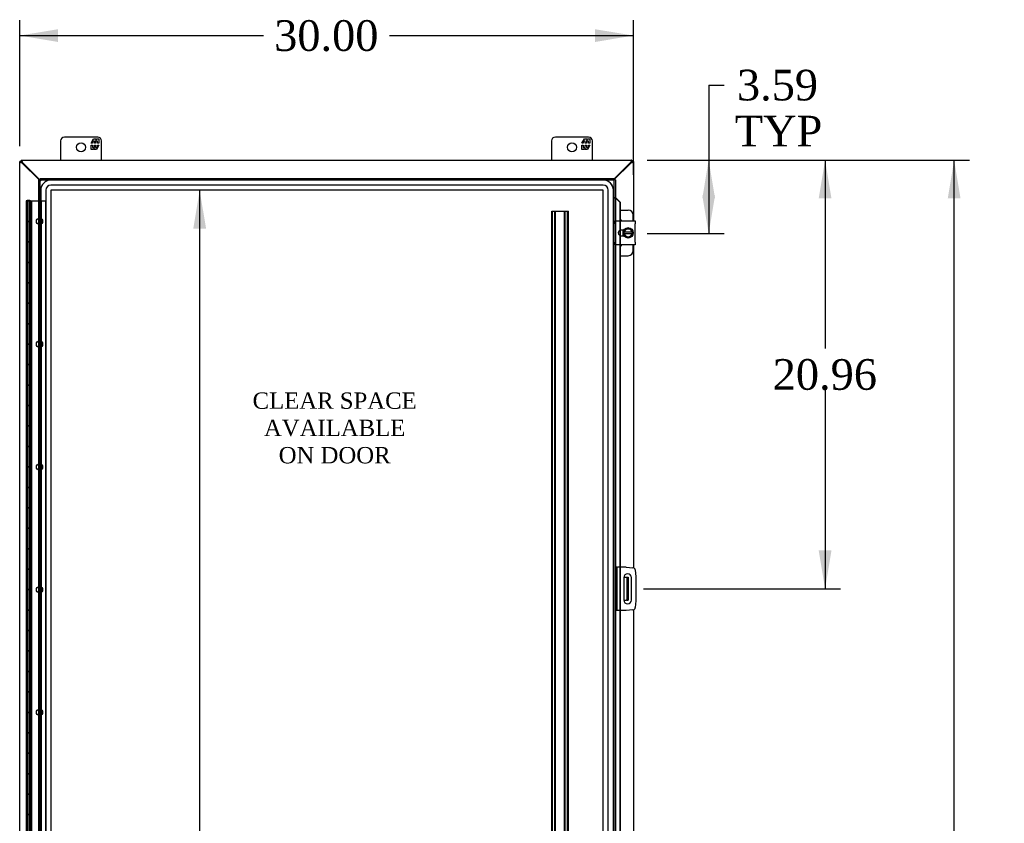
# Model space of a CAD drawing. Header units: inches. Extents: x 6 to 298, y 0 to 198.
# Tile 4 of 10: x 103 to 151, y 99 to 139. Entities that reach past the tile are written whole.
import ezdxf
from ezdxf.enums import TextEntityAlignment as Align

# ---------------------------------------------------------------- set-up
doc = ezdxf.new("R2010")
doc.units = ezdxf.units.IN
doc.header["$MEASUREMENT"] = 0
for name, color, linetype in [('COM40153-1', 7, 'CONTINUOUS'), ('COM40153-2', 7, 'CONTINUOUS'), ('COM42667', 7, 'CONTINUOUS'), ('COM42780', 7, 'CONTINUOUS'), ('COM48503', 7, 'CONTINUOUS'), ('COM48529', 7, 'CONTINUOUS'), ('COM53845-5', 7, 'CONTINUOUS'), ('COM54746-68', 7, 'CONTINUOUS'), ('COM70219', 7, 'CONTINUOUS'), ('COM71680-2', 7, 'CONTINUOUS'), ('COM71781-1', 7, 'CONTINUOUS'), ('DEFAULT', 7, 'CONTINUOUS'), ('FET07710', 7, 'CONTINUOUS'), ('SCC19011', 7, 'CONTINUOUS'), ('SPR20265', 7, 'CONTINUOUS'), ('WAF25035', 7, 'CONTINUOUS')]:
    doc.layers.add(name, color=color, linetype=linetype)
doc.styles.add('SEACAD_TIMES_NEW_ROMAN', font='times.ttf')

# ---------------------------------------------------------------- blocks, each defined once
blk = doc.blocks.new('GDIMGGROUP')
at = {"layer": 'DEFAULT', "linetype": 'Continuous'}
for points in [[(148.851, 129.878), (148.538, 131.753), (148.226, 129.878)], [(148.851, 61.628), (148.226, 61.628), (148.538, 59.753)]]:
    blk.add_hatch(color=136, dxfattribs=at).paths.add_polyline_path(points)
at = {"layer": 'DEFAULT', "color": 136, "linetype": 'Continuous'}
for p, q in [((133.533, 131.753), (149.288, 131.753)), ((148.538, 97.028), (148.538, 131.753)), ((148.538, 59.753), (148.538, 95.003)), ((133.533, 59.753), (149.288, 59.753))]:
    blk.add_line(p, q, dxfattribs=at)
at = {"layer": 'DEFAULT', "color": 136, "linetype": 'Continuous', "style": 'SEACAD_TIMES_NEW_ROMAN'}
blk.add_text('72.00', height=1.5, dxfattribs=at).set_placement((145.979, 96.503), align=Align.TOP_LEFT)
blk = doc.blocks.new('GDIMGGROUP9')
at = {"layer": 'DEFAULT', "linetype": 'Continuous'}
for points in [[(136.851, 129.878), (136.538, 131.753), (136.226, 129.878)], [(136.851, 130.034), (136.226, 130.034), (136.538, 128.159)]]:
    blk.add_hatch(color=136, dxfattribs=at).paths.add_polyline_path(points)
at = {"layer": 'DEFAULT', "color": 136, "linetype": 'Continuous'}
for p, q in [((136.538, 135.421), (137.288, 135.421)), ((136.538, 135.421), (136.538, 128.159)), ((133.533, 131.753), (137.288, 131.753)), ((133.537, 128.159), (137.288, 128.159))]:
    blk.add_line(p, q, dxfattribs=at)
at = {"layer": 'DEFAULT', "color": 136, "linetype": 'Continuous', "style": 'SEACAD_TIMES_NEW_ROMAN'}
for s, p in [('3.59', (137.92, 136.171)), ('TYP', (137.813, 133.921))]:
    blk.add_text(s, height=1.5, dxfattribs=at).set_placement(p, align=Align.TOP_LEFT)
blk = doc.blocks.new('GDIMGGROUP10')
at = {"layer": 'DEFAULT', "linetype": 'Continuous'}
for points in [[(142.541, 129.878), (142.229, 131.753), (141.916, 129.878)], [(142.541, 112.668), (141.916, 112.668), (142.229, 110.793)]]:
    blk.add_hatch(color=136, dxfattribs=at).paths.add_polyline_path(points)
at = {"layer": 'DEFAULT', "color": 136, "linetype": 'Continuous'}
for p, q in [((133.533, 131.753), (142.979, 131.753)), ((142.229, 131.753), (142.229, 122.548)), ((142.229, 120.523), (142.229, 110.793)), ((133.355, 110.793), (142.979, 110.793))]:
    blk.add_line(p, q, dxfattribs=at)
at = {"layer": 'DEFAULT', "color": 136, "linetype": 'Continuous', "style": 'SEACAD_TIMES_NEW_ROMAN'}
blk.add_text('20.96', height=1.5, dxfattribs=at).set_placement((139.669, 122.023), align=Align.TOP_LEFT)
blk = doc.blocks.new('GDIMGGROUP21')
at = {"layer": 'DEFAULT', "linetype": 'Continuous'}
for points in [[(104.73, 138.152), (102.855, 137.84), (104.73, 137.527)], [(130.98, 138.152), (130.98, 137.527), (132.855, 137.84)]]:
    blk.add_hatch(color=136, dxfattribs=at).paths.add_polyline_path(points)
at = {"layer": 'DEFAULT', "color": 136, "linetype": 'Continuous'}
for p, q in [((102.855, 132.431), (102.855, 138.59)), ((132.855, 131.03), (132.855, 138.59)), ((102.855, 137.84), (114.771, 137.84)), ((120.94, 137.84), (132.855, 137.84))]:
    blk.add_line(p, q, dxfattribs=at)
at = {"layer": 'DEFAULT', "color": 136, "linetype": 'Continuous', "style": 'SEACAD_TIMES_NEW_ROMAN'}
blk.add_text('30.00', height=1.5, dxfattribs=at).set_placement((115.296, 138.59), align=Align.TOP_LEFT)
blk = doc.blocks.new('GDIMGGROUP24')
at = {"layer": 'DEFAULT', "linetype": 'Continuous'}
for points in [[(111.967, 128.405), (111.654, 130.28), (111.342, 128.405)], [(111.967, 63.101), (111.342, 63.101), (111.654, 61.226)]]:
    blk.add_hatch(color=136, dxfattribs=at).paths.add_polyline_path(points)
at = {"layer": 'DEFAULT', "color": 136, "linetype": 'Continuous'}
for p, q in [((111.654, 97.028), (111.654, 130.28)), ((111.654, 61.226), (111.654, 95.003))]:
    blk.add_line(p, q, dxfattribs=at)
at = {"layer": 'DEFAULT', "color": 136, "linetype": 'Continuous', "style": 'SEACAD_TIMES_NEW_ROMAN'}
blk.add_text('69.05', height=1.5, dxfattribs=at).set_placement((109.095, 96.503), align=Align.TOP_LEFT)

msp = doc.modelspace()

# ---------------------------------------------------------------- linework, layer by layer
at = {"layer": 'COM40153-1', "color": 7}
for p, q in [((132.387, 111.355), (132.497, 111.355)), ((132.497, 111.355), (132.533, 111.355)), ((132.533, 111.355), (132.605, 111.355)), ((132.533, 111.355), (132.533, 110.23)), ((132.605, 111.355), (132.605, 110.23)), ((132.387, 110.23), (132.497, 110.23)), ((132.533, 110.23), (132.497, 110.23)), ((132.533, 110.23), (132.605, 110.23))]:
    msp.add_line(p, q, dxfattribs=at)
at = {"layer": 'COM40153-2', "color": 7}
for p, q in [((132.052, 111.855), (131.98, 111.855)), ((132.052, 111.855), (132.052, 109.73)), ((132.052, 111.855), (132.088, 111.855)), ((132.503, 111.855), (132.088, 111.855)), ((132.503, 111.855), (132.838, 111.826)), ((132.951, 111.713), (132.98, 111.378)), ((132.387, 111.343), (132.387, 110.243)), ((132.762, 110.243), (132.762, 111.343)), ((132.98, 111.378), (132.98, 110.207)), ((132.838, 109.76), (132.503, 109.73)), ((132.98, 110.207), (132.951, 109.873)), ((132.052, 109.73), (131.98, 109.73)), ((132.088, 109.73), (132.052, 109.73)), ((132.503, 109.73), (132.088, 109.73))]:
    msp.add_line(p, q, dxfattribs=at)
for centre, radius, start, end in [((132.827, 111.702), 0.125, 5, 85), ((132.574, 111.343), 0.188, 0, 180), ((132.574, 110.243), 0.188, 180, 0), ((132.827, 109.884), 0.125, 275, 355)]:
    msp.add_arc(centre, radius, start, end, dxfattribs=at)
at = {"layer": 'COM42667', "color": 7}
for p, q in [((131.981, 128.639), (131.981, 128.782)), ((131.981, 128.782), (132.951, 128.782)), ((131.981, 128.639), (131.981, 127.747)), ((132.951, 128.782), (132.951, 128.639)), ((132.951, 127.747), (132.951, 128.639)), ((132.395, 128.333), (132.256, 128.333)), ((132.256, 128.052), (132.395, 128.052)), ((131.981, 127.604), (131.981, 127.747)), ((132.951, 127.604), (131.981, 127.604)), ((132.951, 127.747), (132.951, 127.604))]:
    msp.add_line(p, q, dxfattribs=at)
msp.add_arc((132.256, 128.193), 0.14, 90, 270, dxfattribs=at)
at = {"layer": 'COM42780', "color": 7}
for p, q in [((132.205, 129.308), (132.602, 129.308)), ((132.852, 128.782), (132.852, 129.058)), ((132.352, 128.259), (132.352, 128.333)), ((132.352, 128.052), (132.352, 128.124)), ((132.852, 127.328), (132.852, 127.604)), ((132.205, 127.078), (132.602, 127.078))]:
    msp.add_line(p, q, dxfattribs=at)
for centre, start, end in [((132.602, 129.058), 0, 90), ((132.102, 128.621), 39.9324, 65.6695), ((132.102, 127.765), 294.3305, 320.0676), ((132.602, 127.328), 270, 0)]:
    msp.add_arc(centre, 0.25, start, end, dxfattribs=at)
at = {"layer": 'COM48503', "color": 7}
for p, q in [((132.747, 131.626), (131.908, 130.787)), ((132.855, 131.681), (132.783, 131.681)), ((132.855, 131.681), (132.855, 128.782)), ((132.855, 127.604), (132.855, 111.823)), ((132.855, 109.763), (132.855, 96.342))]:
    msp.add_line(p, q, dxfattribs=at)
for points, knots in [([(132.747, 131.626), (132.755, 131.628), (132.762, 131.631), (132.775, 131.635), (132.782, 131.637), (132.795, 131.642), (132.801, 131.644), (132.813, 131.649), (132.819, 131.651), (132.829, 131.656), (132.833, 131.658), (132.841, 131.663), (132.844, 131.665), (132.853, 131.672), (132.855, 131.676), (132.855, 131.681)], [0, 0, 0, 0, 0.125, 0.125, 0.25, 0.25, 0.375, 0.375, 0.5, 0.5, 0.625, 0.625, 0.75, 0.75, 1, 1, 1, 1]), ([(132.747, 131.626), (132.752, 131.631), (132.757, 131.635), (132.765, 131.644), (132.769, 131.649), (132.776, 131.658), (132.779, 131.663), (132.782, 131.672), (132.783, 131.676), (132.783, 131.681)], [0, 0, 0, 0, 0.25, 0.25, 0.5, 0.5, 0.75, 0.75, 1, 1, 1, 1])]:
    msp.add_open_spline(points, degree=3, knots=knots, dxfattribs=at)
at = {"layer": 'COM48529', "color": 7}
for p, q in [((102.927, 131.753), (102.927, 131.681)), ((102.927, 131.753), (132.783, 131.753)), ((102.982, 131.645), (103.844, 130.783)), ((131.908, 130.825), (132.728, 131.645)), ((132.783, 131.753), (132.783, 131.681))]:
    msp.add_line(p, q, dxfattribs=at)
for points, knots in [([(102.927, 131.753), (102.93, 131.753), (102.932, 131.752), (102.937, 131.749), (102.939, 131.747), (102.943, 131.742), (102.946, 131.739), (102.95, 131.731), (102.953, 131.726), (102.957, 131.716), (102.959, 131.711), (102.964, 131.699), (102.966, 131.693), (102.973, 131.673), (102.978, 131.659), (102.982, 131.645)], [0, 0, 0, 0, 0.125, 0.125, 0.25, 0.25, 0.375, 0.375, 0.5, 0.5, 0.625, 0.625, 0.75, 0.75, 1, 1, 1, 1]), ([(102.927, 131.681), (102.932, 131.681), (102.937, 131.68), (102.946, 131.676), (102.95, 131.674), (102.959, 131.667), (102.964, 131.663), (102.973, 131.654), (102.978, 131.65), (102.982, 131.645)], [0, 0, 0, 0, 0.25, 0.25, 0.5, 0.5, 0.75, 0.75, 1, 1, 1, 1]), ([(132.783, 131.753), (132.781, 131.753), (132.779, 131.752), (132.774, 131.749), (132.772, 131.747), (132.767, 131.742), (132.765, 131.739), (132.76, 131.731), (132.758, 131.726), (132.754, 131.716), (132.751, 131.711), (132.747, 131.699), (132.744, 131.693), (132.738, 131.673), (132.733, 131.659), (132.728, 131.645)], [0, 0, 0, 0, 0.125, 0.125, 0.25, 0.25, 0.375, 0.375, 0.5, 0.5, 0.625, 0.625, 0.75, 0.75, 1, 1, 1, 1]), ([(132.783, 131.681), (132.779, 131.681), (132.774, 131.68), (132.765, 131.676), (132.76, 131.674), (132.751, 131.667), (132.747, 131.663), (132.738, 131.654), (132.733, 131.65), (132.728, 131.645)], [0, 0, 0, 0, 0.25, 0.25, 0.5, 0.5, 0.75, 0.75, 1, 1, 1, 1])]:
    msp.add_open_spline(points, degree=3, knots=knots, dxfattribs=at)
at = {"layer": 'COM53845-5', "color": 7}
for p, q in [((128.864, 62.253), (128.864, 129.253)), ((128.864, 129.253), (128.947, 129.253)), ((128.904, 62.253), (128.904, 129.253)), ((128.947, 129.253), (129.598, 129.253)), ((129.016, 62.253), (129.016, 129.253)), ((129.056, 62.253), (129.056, 129.253)), ((129.489, 62.253), (129.489, 129.253)), ((129.529, 62.253), (129.529, 129.253)), ((129.598, 129.253), (129.681, 129.253)), ((129.641, 62.253), (129.641, 129.253)), ((129.681, 62.253), (129.681, 129.253))]:
    msp.add_line(p, q, dxfattribs=at)
at = {"layer": 'COM54746-68', "color": 7}
for p, q in [((103.284, 129.753), (103.167, 129.753)), ((103.167, 129.753), (103.167, 128.753)), ((103.222, 129.762), (103.222, 129.788)), ((103.222, 129.788), (103.272, 129.788)), ((103.272, 129.762), (103.222, 129.762)), ((103.229, 129.753), (103.229, 128.753)), ((103.234, 129.762), (103.234, 129.753)), ((103.234, 129.753), (103.234, 62.753)), ((103.25, 128.753), (103.25, 129.753)), ((103.272, 129.788), (103.297, 129.788)), ((103.272, 129.762), (103.297, 129.762)), ((103.284, 129.753), (103.792, 129.753)), ((103.297, 129.788), (103.347, 129.788)), ((103.347, 129.762), (103.297, 129.762)), ((103.333, 129.753), (103.333, 128.753)), ((103.334, 129.753), (103.334, 129.762)), ((103.334, 62.753), (103.334, 129.753)), ((103.339, 128.753), (103.339, 129.753)), ((103.339, 128.753), (103.339, 129.753)), ((103.347, 129.788), (103.347, 129.762)), ((103.401, 128.753), (103.401, 129.753)), ((103.401, 128.753), (103.401, 129.753)), ((103.417, 61.753), (103.417, 129.753)), ((103.443, 61.753), (103.443, 129.753)), ((103.792, 129.753), (103.864, 129.753)), ((103.864, 129.753), (103.926, 129.753)), ((103.926, 61.753), (103.926, 129.753)), ((103.926, 129.753), (104.136, 129.753)), ((104.136, 61.753), (104.136, 129.753)), ((103.284, 128.753), (103.167, 128.753)), ((103.167, 128.753), (103.284, 128.753)), ((103.167, 128.753), (103.167, 127.753)), ((103.206, 127.753), (103.206, 128.753)), ((103.229, 128.753), (103.229, 127.753)), ((103.248, 127.753), (103.248, 128.753)), ((103.284, 128.753), (103.352, 128.753)), ((103.339, 127.753), (103.339, 128.753)), ((103.352, 128.753), (103.352, 127.754)), ((103.408, 128.753), (103.352, 128.753)), ((103.401, 127.753), (103.401, 128.753)), ((103.408, 127.754), (103.408, 128.753)), ((103.284, 127.754), (103.167, 127.754)), ((103.167, 127.754), (103.167, 126.753)), ((103.167, 127.753), (103.401, 127.753)), ((103.229, 127.754), (103.229, 126.753)), ((103.25, 126.753), (103.25, 127.753)), ((103.284, 127.754), (103.352, 127.754)), ((103.333, 127.753), (103.333, 126.753)), ((103.339, 126.753), (103.339, 127.754)), ((103.339, 126.753), (103.339, 127.754)), ((103.408, 127.754), (103.352, 127.754)), ((103.401, 126.753), (103.401, 127.754)), ((103.401, 126.753), (103.401, 127.754)), ((103.284, 126.753), (103.167, 126.753)), ((103.167, 126.753), (103.284, 126.753)), ((103.167, 126.753), (103.167, 125.753)), ((103.206, 125.753), (103.206, 126.753)), ((103.229, 126.753), (103.229, 125.753)), ((103.248, 125.753), (103.248, 126.753)), ((103.284, 126.753), (103.352, 126.753)), ((103.339, 125.753), (103.339, 126.753)), ((103.408, 126.753), (103.352, 126.753)), ((103.352, 126.753), (103.352, 125.754)), ((103.401, 125.753), (103.401, 126.753)), ((103.408, 125.754), (103.408, 126.753)), ((103.284, 125.754), (103.167, 125.754)), ((103.167, 125.754), (103.167, 124.753)), ((103.167, 125.753), (103.401, 125.753)), ((103.229, 125.754), (103.229, 124.753)), ((103.25, 124.753), (103.25, 125.753)), ((103.284, 125.754), (103.352, 125.754)), ((103.333, 125.753), (103.333, 124.753)), ((103.339, 124.753), (103.339, 125.754)), ((103.339, 124.753), (103.339, 125.754)), ((103.408, 125.754), (103.352, 125.754)), ((103.401, 124.753), (103.401, 125.754)), ((103.401, 124.753), (103.401, 125.754)), ((103.284, 124.753), (103.167, 124.753)), ((103.167, 124.753), (103.284, 124.753)), ((103.167, 124.753), (103.167, 123.753)), ((103.206, 123.753), (103.206, 124.753)), ((103.229, 124.753), (103.229, 123.753)), ((103.248, 123.753), (103.248, 124.753)), ((103.284, 124.753), (103.352, 124.753)), ((103.339, 123.753), (103.339, 124.753)), ((103.408, 124.753), (103.352, 124.753)), ((103.352, 124.753), (103.352, 123.754)), ((103.401, 123.753), (103.401, 124.753)), ((103.408, 123.754), (103.408, 124.753)), ((103.284, 123.754), (103.167, 123.754)), ((103.167, 123.754), (103.167, 122.753)), ((103.167, 123.753), (103.401, 123.753)), ((103.229, 123.754), (103.229, 122.753)), ((103.25, 122.753), (103.25, 123.753)), ((103.284, 123.754), (103.352, 123.754)), ((103.333, 123.753), (103.333, 122.753)), ((103.339, 122.753), (103.339, 123.754)), ((103.339, 122.753), (103.339, 123.754)), ((103.408, 123.754), (103.352, 123.754)), ((103.401, 122.753), (103.401, 123.754)), ((103.401, 122.753), (103.401, 123.754)), ((103.284, 122.753), (103.167, 122.753)), ((103.167, 122.753), (103.284, 122.753)), ((103.167, 122.753), (103.167, 121.753)), ((103.206, 121.753), (103.206, 122.753)), ((103.229, 122.753), (103.229, 121.753)), ((103.248, 121.753), (103.248, 122.753)), ((103.284, 122.753), (103.352, 122.753)), ((103.339, 121.753), (103.339, 122.753)), ((103.408, 122.753), (103.352, 122.753)), ((103.352, 122.753), (103.352, 121.754)), ((103.401, 121.753), (103.401, 122.753)), ((103.408, 121.754), (103.408, 122.753)), ((103.284, 121.754), (103.167, 121.754)), ((103.167, 121.754), (103.167, 120.753)), ((103.167, 121.753), (103.401, 121.753)), ((103.229, 121.754), (103.229, 120.753)), ((103.25, 120.753), (103.25, 121.753)), ((103.284, 121.754), (103.352, 121.754)), ((103.333, 121.753), (103.333, 120.753)), ((103.339, 120.753), (103.339, 121.754)), ((103.339, 120.753), (103.339, 121.754)), ((103.408, 121.754), (103.352, 121.754)), ((103.401, 120.753), (103.401, 121.754)), ((103.401, 120.753), (103.401, 121.754)), ((103.284, 120.753), (103.167, 120.753)), ((103.167, 120.753), (103.284, 120.753)), ((103.167, 120.753), (103.167, 119.753)), ((103.206, 119.753), (103.206, 120.753)), ((103.229, 120.753), (103.229, 119.753)), ((103.248, 119.753), (103.248, 120.753)), ((103.284, 120.753), (103.352, 120.753)), ((103.339, 119.753), (103.339, 120.753)), ((103.408, 120.753), (103.352, 120.753)), ((103.352, 120.753), (103.352, 119.754)), ((103.401, 119.753), (103.401, 120.753)), ((103.408, 119.754), (103.408, 120.753)), ((103.284, 119.754), (103.167, 119.754)), ((103.167, 119.754), (103.167, 118.753)), ((103.167, 119.753), (103.401, 119.753)), ((103.229, 119.754), (103.229, 118.753)), ((103.25, 118.753), (103.25, 119.753)), ((103.284, 119.754), (103.352, 119.754)), ((103.333, 119.753), (103.333, 118.753)), ((103.339, 118.753), (103.339, 119.754)), ((103.339, 118.753), (103.339, 119.754)), ((103.408, 119.754), (103.352, 119.754)), ((103.401, 118.753), (103.401, 119.754)), ((103.401, 118.753), (103.401, 119.754)), ((103.284, 118.753), (103.167, 118.753)), ((103.167, 118.753), (103.284, 118.753)), ((103.167, 118.753), (103.167, 117.753)), ((103.206, 117.753), (103.206, 118.753)), ((103.229, 118.753), (103.229, 117.753)), ((103.248, 117.753), (103.248, 118.753)), ((103.284, 118.753), (103.352, 118.753)), ((103.339, 117.753), (103.339, 118.753)), ((103.408, 118.753), (103.352, 118.753)), ((103.352, 118.753), (103.352, 117.754)), ((103.401, 117.753), (103.401, 118.753)), ((103.408, 117.754), (103.408, 118.753)), ((103.284, 117.754), (103.167, 117.754)), ((103.167, 117.754), (103.167, 116.753)), ((103.167, 117.753), (103.401, 117.753)), ((103.229, 117.754), (103.229, 116.753)), ((103.25, 116.753), (103.25, 117.753)), ((103.284, 117.754), (103.352, 117.754)), ((103.333, 117.753), (103.333, 116.753)), ((103.339, 116.753), (103.339, 117.754)), ((103.339, 116.753), (103.339, 117.754)), ((103.408, 117.754), (103.352, 117.754)), ((103.401, 116.753), (103.401, 117.754)), ((103.401, 116.753), (103.401, 117.754)), ((103.284, 116.753), (103.167, 116.753)), ((103.167, 116.753), (103.284, 116.753)), ((103.167, 116.753), (103.167, 115.753)), ((103.206, 115.753), (103.206, 116.753)), ((103.229, 116.753), (103.229, 115.753)), ((103.248, 115.753), (103.248, 116.753)), ((103.284, 116.753), (103.352, 116.753)), ((103.339, 115.753), (103.339, 116.753)), ((103.408, 116.753), (103.352, 116.753)), ((103.352, 116.753), (103.352, 115.754)), ((103.401, 115.753), (103.401, 116.753)), ((103.408, 115.754), (103.408, 116.753)), ((103.284, 115.754), (103.167, 115.754)), ((103.167, 115.754), (103.167, 114.753)), ((103.167, 115.753), (103.401, 115.753)), ((103.229, 115.754), (103.229, 114.753)), ((103.25, 114.753), (103.25, 115.753)), ((103.284, 115.754), (103.352, 115.754)), ((103.333, 115.753), (103.333, 114.753)), ((103.339, 114.753), (103.339, 115.754)), ((103.339, 114.753), (103.339, 115.754)), ((103.408, 115.754), (103.352, 115.754)), ((103.401, 114.753), (103.401, 115.754)), ((103.401, 114.753), (103.401, 115.754)), ((103.284, 114.753), (103.167, 114.753)), ((103.167, 114.753), (103.284, 114.753)), ((103.167, 114.753), (103.167, 113.753)), ((103.206, 113.753), (103.206, 114.753)), ((103.229, 114.753), (103.229, 113.753)), ((103.248, 113.753), (103.248, 114.753)), ((103.284, 114.753), (103.352, 114.753)), ((103.339, 113.753), (103.339, 114.753)), ((103.408, 114.753), (103.352, 114.753)), ((103.352, 114.753), (103.352, 113.754)), ((103.401, 113.753), (103.401, 114.753)), ((103.408, 113.754), (103.408, 114.753)), ((103.284, 113.754), (103.167, 113.754)), ((103.167, 113.754), (103.167, 112.753)), ((103.167, 113.753), (103.401, 113.753)), ((103.229, 113.754), (103.229, 112.753)), ((103.25, 112.753), (103.25, 113.753)), ((103.284, 113.754), (103.352, 113.754)), ((103.333, 113.753), (103.333, 112.753)), ((103.339, 112.753), (103.339, 113.754)), ((103.339, 112.753), (103.339, 113.754)), ((103.408, 113.754), (103.352, 113.754)), ((103.401, 112.753), (103.401, 113.754)), ((103.401, 112.753), (103.401, 113.754)), ((103.284, 112.753), (103.167, 112.753)), ((103.167, 112.753), (103.284, 112.753)), ((103.167, 112.753), (103.167, 111.753)), ((103.206, 111.753), (103.206, 112.753)), ((103.229, 112.753), (103.229, 111.753)), ((103.248, 111.753), (103.248, 112.753)), ((103.284, 112.753), (103.352, 112.753)), ((103.339, 111.753), (103.339, 112.753)), ((103.408, 112.753), (103.352, 112.753)), ((103.352, 112.753), (103.352, 111.754)), ((103.401, 111.753), (103.401, 112.753)), ((103.408, 111.754), (103.408, 112.753)), ((103.284, 111.754), (103.167, 111.754)), ((103.167, 111.754), (103.167, 110.753)), ((103.167, 111.753), (103.401, 111.753)), ((103.229, 111.754), (103.229, 110.753)), ((103.25, 110.753), (103.25, 111.753)), ((103.284, 111.754), (103.352, 111.754)), ((103.333, 111.753), (103.333, 110.753)), ((103.339, 110.753), (103.339, 111.754)), ((103.339, 110.753), (103.339, 111.754)), ((103.408, 111.754), (103.352, 111.754)), ((103.401, 110.753), (103.401, 111.754)), ((103.401, 110.753), (103.401, 111.754)), ((103.284, 110.753), (103.167, 110.753)), ((103.167, 110.753), (103.284, 110.753)), ((103.167, 110.753), (103.167, 109.753)), ((103.206, 109.753), (103.206, 110.753)), ((103.229, 110.753), (103.229, 109.753)), ((103.248, 109.753), (103.248, 110.753)), ((103.284, 110.753), (103.352, 110.753)), ((103.339, 109.753), (103.339, 110.753)), ((103.408, 110.753), (103.352, 110.753)), ((103.352, 110.753), (103.352, 109.754)), ((103.401, 109.753), (103.401, 110.753)), ((103.408, 109.754), (103.408, 110.753)), ((103.284, 109.754), (103.167, 109.754)), ((103.167, 109.754), (103.167, 108.753)), ((103.167, 109.753), (103.401, 109.753)), ((103.229, 109.754), (103.229, 108.753)), ((103.25, 108.753), (103.25, 109.753)), ((103.284, 109.754), (103.352, 109.754)), ((103.333, 109.753), (103.333, 108.753)), ((103.339, 108.753), (103.339, 109.754)), ((103.339, 108.753), (103.339, 109.754)), ((103.408, 109.754), (103.352, 109.754)), ((103.401, 108.753), (103.401, 109.754)), ((103.401, 108.753), (103.401, 109.754)), ((103.284, 108.753), (103.167, 108.753)), ((103.167, 108.753), (103.284, 108.753)), ((103.167, 108.753), (103.167, 107.753)), ((103.206, 107.753), (103.206, 108.753)), ((103.229, 108.753), (103.229, 107.753)), ((103.248, 107.753), (103.248, 108.753)), ((103.284, 108.753), (103.352, 108.753)), ((103.339, 107.753), (103.339, 108.753)), ((103.408, 108.753), (103.352, 108.753)), ((103.352, 108.753), (103.352, 107.754)), ((103.401, 107.753), (103.401, 108.753)), ((103.408, 107.754), (103.408, 108.753)), ((103.284, 107.754), (103.167, 107.754)), ((103.167, 107.754), (103.167, 106.753)), ((103.167, 107.753), (103.401, 107.753)), ((103.229, 107.754), (103.229, 106.753)), ((103.25, 106.753), (103.25, 107.753)), ((103.284, 107.754), (103.352, 107.754)), ((103.333, 107.753), (103.333, 106.753)), ((103.339, 106.753), (103.339, 107.754)), ((103.339, 106.753), (103.339, 107.754)), ((103.408, 107.754), (103.352, 107.754)), ((103.401, 106.753), (103.401, 107.754)), ((103.401, 106.753), (103.401, 107.754)), ((103.284, 106.753), (103.167, 106.753)), ((103.167, 106.753), (103.284, 106.753)), ((103.167, 106.753), (103.167, 105.753)), ((103.206, 105.753), (103.206, 106.753)), ((103.229, 106.753), (103.229, 105.753)), ((103.248, 105.753), (103.248, 106.753)), ((103.284, 106.753), (103.352, 106.753)), ((103.339, 105.753), (103.339, 106.753)), ((103.408, 106.753), (103.352, 106.753)), ((103.352, 106.753), (103.352, 105.754)), ((103.401, 105.753), (103.401, 106.753)), ((103.408, 105.754), (103.408, 106.753)), ((103.284, 105.754), (103.167, 105.754)), ((103.167, 105.754), (103.167, 104.753)), ((103.167, 105.753), (103.401, 105.753)), ((103.229, 105.754), (103.229, 104.753)), ((103.25, 104.753), (103.25, 105.753)), ((103.284, 105.754), (103.352, 105.754)), ((103.333, 105.753), (103.333, 104.753)), ((103.339, 104.753), (103.339, 105.754)), ((103.339, 104.753), (103.339, 105.754)), ((103.408, 105.754), (103.352, 105.754)), ((103.401, 104.753), (103.401, 105.754)), ((103.401, 104.753), (103.401, 105.754)), ((103.284, 104.753), (103.167, 104.753)), ((103.167, 104.753), (103.284, 104.753)), ((103.167, 104.753), (103.167, 103.753)), ((103.206, 103.753), (103.206, 104.753)), ((103.229, 104.753), (103.229, 103.753)), ((103.248, 103.753), (103.248, 104.753)), ((103.284, 104.753), (103.352, 104.753)), ((103.339, 103.753), (103.339, 104.753)), ((103.408, 104.753), (103.352, 104.753)), ((103.352, 104.753), (103.352, 103.754)), ((103.401, 103.753), (103.401, 104.753)), ((103.408, 103.754), (103.408, 104.753)), ((103.284, 103.754), (103.167, 103.754)), ((103.167, 103.754), (103.167, 102.753)), ((103.167, 103.753), (103.401, 103.753)), ((103.229, 103.754), (103.229, 102.753)), ((103.25, 102.753), (103.25, 103.753)), ((103.284, 103.754), (103.352, 103.754)), ((103.333, 103.753), (103.333, 102.753)), ((103.339, 102.753), (103.339, 103.754)), ((103.339, 102.753), (103.339, 103.754)), ((103.408, 103.754), (103.352, 103.754)), ((103.401, 102.753), (103.401, 103.754)), ((103.401, 102.753), (103.401, 103.754)), ((103.284, 102.753), (103.167, 102.753)), ((103.167, 102.753), (103.284, 102.753)), ((103.167, 102.753), (103.167, 101.753)), ((103.206, 101.753), (103.206, 102.753)), ((103.229, 102.753), (103.229, 101.753)), ((103.248, 101.753), (103.248, 102.753)), ((103.284, 102.753), (103.352, 102.753)), ((103.339, 101.753), (103.339, 102.753)), ((103.408, 102.753), (103.352, 102.753)), ((103.352, 102.753), (103.352, 101.754)), ((103.401, 101.753), (103.401, 102.753)), ((103.408, 101.754), (103.408, 102.753)), ((103.284, 101.754), (103.167, 101.754)), ((103.167, 101.754), (103.167, 100.753)), ((103.167, 101.753), (103.401, 101.753)), ((103.229, 101.754), (103.229, 100.753)), ((103.25, 100.753), (103.25, 101.753)), ((103.284, 101.754), (103.352, 101.754)), ((103.333, 101.753), (103.333, 100.753)), ((103.339, 100.753), (103.339, 101.754)), ((103.339, 100.753), (103.339, 101.754)), ((103.408, 101.754), (103.352, 101.754)), ((103.401, 100.753), (103.401, 101.754)), ((103.401, 100.753), (103.401, 101.754)), ((103.284, 100.753), (103.167, 100.753)), ((103.167, 100.753), (103.284, 100.753)), ((103.167, 100.753), (103.167, 99.753)), ((103.206, 99.753), (103.206, 100.753)), ((103.229, 100.753), (103.229, 99.753)), ((103.248, 99.753), (103.248, 100.753)), ((103.284, 100.753), (103.352, 100.753)), ((103.339, 99.753), (103.339, 100.753)), ((103.408, 100.753), (103.352, 100.753)), ((103.352, 100.753), (103.352, 99.754)), ((103.401, 99.753), (103.401, 100.753)), ((103.408, 99.754), (103.408, 100.753)), ((103.284, 99.754), (103.167, 99.754)), ((103.167, 99.754), (103.167, 98.753)), ((103.167, 99.753), (103.401, 99.753)), ((103.229, 99.754), (103.229, 98.753)), ((103.25, 98.753), (103.25, 99.753)), ((103.284, 99.754), (103.352, 99.754)), ((103.333, 99.753), (103.333, 98.753)), ((103.339, 98.753), (103.339, 99.754)), ((103.339, 98.753), (103.339, 99.754)), ((103.408, 99.754), (103.352, 99.754)), ((103.401, 98.753), (103.401, 99.754)), ((103.401, 98.753), (103.401, 99.754))]:
    msp.add_line(p, q, dxfattribs=at)
for centre in [(103.823, 128.753), (103.823, 122.753), (103.823, 116.753), (103.823, 110.753), (103.823, 104.753)]:
    msp.add_circle(centre, 0.152, dxfattribs=at)
at = {"layer": 'COM70219', "color": 7}
for p, q in [((131.381, 130.779), (104.385, 130.779)), ((131.381, 130.778), (104.385, 130.778)), ((131.381, 130.529), (104.385, 130.529)), ((103.885, 130.279), (103.885, 61.227)), ((103.886, 130.279), (103.886, 61.227)), ((104.135, 130.279), (104.135, 61.227)), ((104.384, 130.279), (104.384, 61.227)), ((131.381, 130.28), (104.385, 130.28)), ((104.385, 130.279), (104.385, 61.227)), ((131.381, 130.279), (104.385, 130.279)), ((131.381, 61.227), (131.381, 130.279)), ((131.382, 61.227), (131.382, 130.279)), ((131.631, 61.227), (131.631, 130.279)), ((131.88, 61.227), (131.88, 130.279)), ((131.881, 61.227), (131.881, 130.279))]:
    msp.add_line(p, q, dxfattribs=at)
for centre, radius, start, end in [((104.385, 130.279), 0.5, 90, 180), ((104.385, 130.279), 0.499, 90, 180), ((104.385, 130.279), 0.25, 90, 180), ((131.381, 130.279), 0.5, 0, 90), ((131.381, 130.279), 0.499, 0, 90), ((131.381, 130.279), 0.25, 0, 90), ((104.385, 130.279), 0.001, 90, 180), ((131.381, 130.279), 0.001, 0, 90)]:
    msp.add_arc(centre, radius, start, end, dxfattribs=at)
at = {"layer": 'COM71680-2', "color": 7}
for p, q in [((102.855, 59.825), (102.855, 131.681)), ((102.927, 131.681), (102.855, 131.681)), ((103.806, 130.783), (102.963, 131.626))]:
    msp.add_line(p, q, dxfattribs=at)
for points, knots in [([(102.855, 131.681), (102.855, 131.679), (102.856, 131.676), (102.859, 131.672), (102.861, 131.669), (102.866, 131.665), (102.87, 131.663), (102.877, 131.658), (102.882, 131.656), (102.892, 131.651), (102.897, 131.649), (102.909, 131.644), (102.915, 131.642), (102.935, 131.635), (102.949, 131.631), (102.963, 131.626)], [0, 0, 0, 0, 0.125, 0.125, 0.25, 0.25, 0.375, 0.375, 0.5, 0.5, 0.625, 0.625, 0.75, 0.75, 1, 1, 1, 1]), ([(102.927, 131.681), (102.927, 131.676), (102.928, 131.672), (102.932, 131.663), (102.935, 131.658), (102.941, 131.649), (102.945, 131.644), (102.954, 131.635), (102.959, 131.631), (102.963, 131.626)], [0, 0, 0, 0, 0.25, 0.25, 0.5, 0.5, 0.75, 0.75, 1, 1, 1, 1])]:
    msp.add_open_spline(points, degree=3, knots=knots, dxfattribs=at)
at = {"layer": 'COM71781-1', "color": 7}
for p, q in [((103.792, 130.783), (103.864, 130.783)), ((103.792, 60.723), (103.792, 130.783)), ((103.864, 130.855), (103.864, 130.783)), ((103.864, 130.855), (131.908, 130.855)), ((103.864, 130.783), (131.908, 130.783)), ((103.864, 130.783), (103.9, 130.747)), ((103.864, 60.723), (103.864, 130.783)), ((103.864, 130.783), (103.9, 130.747)), ((131.908, 130.783), (131.872, 130.747)), ((131.908, 130.783), (131.872, 130.747)), ((131.908, 130.855), (131.908, 130.783)), ((131.908, 130.783), (131.908, 60.723)), ((131.98, 130.783), (131.908, 130.783)), ((131.98, 130.783), (131.98, 60.723)), ((131.98, 129.908), (131.908, 129.908)), ((131.993, 129.908), (131.98, 129.908)), ((132.003, 129.885), (132.012, 129.885)), ((132.023, 129.873), (132.193, 129.7)), ((132.023, 129.873), (132.035, 129.873)), ((132.035, 129.873), (132.205, 129.7)), ((132.193, 129.7), (132.193, 128.782)), ((132.205, 129.7), (132.193, 129.7)), ((132.205, 129.7), (132.205, 128.782)), ((132.193, 128.782), (132.193, 128.319)), ((132.205, 128.782), (132.205, 128.324)), ((132.193, 128.319), (132.193, 128.067)), ((132.193, 128.067), (132.193, 127.604)), ((132.205, 128.324), (132.205, 128.062)), ((132.205, 128.062), (132.205, 127.604)), ((132.193, 127.604), (132.193, 111.855)), ((132.205, 127.604), (132.205, 111.855)), ((132.193, 111.855), (132.193, 109.73)), ((132.205, 111.855), (132.205, 109.73)), ((132.193, 109.73), (132.193, 96.342)), ((132.205, 109.73), (132.205, 96.342))]:
    msp.add_line(p, q, dxfattribs=at)
for centre, radius, start, end in [((132.421, 130.96), 1.153, 245.7342, 249.4642), ((132.311, 130.142), 0.395, 216.3142, 223.0054), ((132.421, 130.96), 1.153, 249.4642, 250.458)]:
    msp.add_arc(centre, radius, start, end, dxfattribs=at)
at = {"layer": 'FET07710', "color": 7}
for p, q in [((106.668, 132.878), (105.043, 132.878)), ((130.668, 132.878), (129.043, 132.878)), ((104.855, 132.69), (104.855, 131.753)), ((106.345, 132.573), (106.468, 132.785)), ((106.41, 132.573), (106.345, 132.573)), ((106.345, 132.263), (106.345, 132.475)), ((106.345, 132.475), (106.41, 132.475)), ((106.508, 132.679), (106.41, 132.679)), ((106.41, 132.679), (106.41, 132.573)), ((106.41, 132.475), (106.41, 132.369)), ((106.468, 132.785), (106.577, 132.785)), ((106.508, 132.573), (106.508, 132.679)), ((106.568, 132.573), (106.508, 132.573)), ((106.508, 132.369), (106.508, 132.475)), ((106.508, 132.475), (106.568, 132.475)), ((106.666, 132.679), (106.568, 132.679)), ((106.568, 132.679), (106.568, 132.573)), ((106.568, 132.475), (106.568, 132.369)), ((106.577, 132.785), (106.577, 132.707)), ((106.577, 132.707), (106.622, 132.785)), ((106.73, 132.475), (106.608, 132.263)), ((106.622, 132.785), (106.73, 132.785)), ((106.666, 132.573), (106.666, 132.679)), ((106.73, 132.573), (106.666, 132.573)), ((106.666, 132.369), (106.666, 132.475)), ((106.666, 132.475), (106.73, 132.475)), ((106.73, 132.785), (106.73, 132.573)), ((106.855, 131.753), (106.855, 132.69)), ((128.855, 132.69), (128.855, 131.753)), ((130.345, 132.573), (130.468, 132.785)), ((130.41, 132.573), (130.345, 132.573)), ((130.345, 132.263), (130.345, 132.475)), ((130.345, 132.475), (130.41, 132.475)), ((130.508, 132.679), (130.41, 132.679)), ((130.41, 132.679), (130.41, 132.573)), ((130.41, 132.475), (130.41, 132.369)), ((130.468, 132.785), (130.577, 132.785)), ((130.508, 132.573), (130.508, 132.679)), ((130.568, 132.573), (130.508, 132.573)), ((130.508, 132.369), (130.508, 132.475)), ((130.508, 132.475), (130.568, 132.475)), ((130.666, 132.679), (130.568, 132.679)), ((130.568, 132.679), (130.568, 132.573)), ((130.568, 132.475), (130.568, 132.369)), ((130.577, 132.785), (130.577, 132.707)), ((130.577, 132.707), (130.622, 132.785)), ((130.73, 132.475), (130.608, 132.263)), ((130.622, 132.785), (130.73, 132.785)), ((130.666, 132.573), (130.666, 132.679)), ((130.73, 132.573), (130.666, 132.573)), ((130.666, 132.369), (130.666, 132.475)), ((130.666, 132.475), (130.73, 132.475)), ((130.73, 132.785), (130.73, 132.573)), ((130.855, 131.753), (130.855, 132.69)), ((106.454, 132.263), (106.345, 132.263)), ((106.41, 132.369), (106.508, 132.369)), ((106.499, 132.341), (106.454, 132.263)), ((106.499, 132.263), (106.499, 132.341)), ((106.608, 132.263), (106.499, 132.263)), ((106.568, 132.369), (106.666, 132.369)), ((130.454, 132.263), (130.345, 132.263)), ((130.41, 132.369), (130.508, 132.369)), ((130.499, 132.341), (130.454, 132.263)), ((130.499, 132.263), (130.499, 132.341)), ((130.608, 132.263), (130.499, 132.263)), ((130.568, 132.369), (130.666, 132.369))]:
    msp.add_line(p, q, dxfattribs=at)
for centre in [(105.855, 132.378), (129.855, 132.378)]:
    msp.add_circle(centre, 0.219, dxfattribs=at)
for centre, start, end in [((105.043, 132.69), 90, 180), ((106.668, 132.69), 0, 90), ((129.043, 132.69), 90, 180), ((130.668, 132.69), 0, 90)]:
    msp.add_arc(centre, 0.188, start, end, dxfattribs=at)
at = {"layer": 'SCC19011', "color": 7}
for p, q in [((132.602, 128.434), (132.387, 128.302)), ((132.387, 128.302), (132.387, 128.227)), ((132.387, 128.227), (132.387, 128.159)), ((132.408, 128.227), (132.387, 128.227)), ((132.387, 128.159), (132.387, 128.084)), ((132.387, 128.159), (132.408, 128.159)), ((132.387, 128.084), (132.602, 127.952)), ((132.418, 128.227), (132.408, 128.227)), ((132.408, 128.159), (132.418, 128.159)), ((132.787, 128.227), (132.418, 128.227)), ((132.418, 128.159), (132.787, 128.159)), ((132.817, 128.302), (132.602, 128.434)), ((132.602, 127.952), (132.817, 128.084)), ((132.797, 128.227), (132.787, 128.227)), ((132.787, 128.159), (132.797, 128.159)), ((132.817, 128.227), (132.797, 128.227)), ((132.797, 128.159), (132.817, 128.159)), ((132.817, 128.227), (132.817, 128.302)), ((132.817, 128.159), (132.817, 128.227)), ((132.817, 128.084), (132.817, 128.159))]:
    msp.add_line(p, q, dxfattribs=at)
for start, end in [(10.4474, 169.5526), (190.4474, 349.5526)]:
    msp.add_arc((132.602, 128.193), 0.188, start, end, dxfattribs=at)
at = {"layer": 'SPR20265', "color": 7}
for points, knots in [([(132.384, 128.334), (132.372, 128.315), (132.35, 128.269), (132.337, 128.19), (132.351, 128.108), (132.373, 128.067), (132.384, 128.052)], [0.95809881, 0.95809881, 0.95809881, 0.95809881, 0.9661238, 0.97598802, 0.98694613, 0.99365696, 0.99365696, 0.99365696, 0.99365696]), ([(132.378, 128.308), (132.369, 128.291), (132.351, 128.243), (132.346, 128.162), (132.364, 128.103), (132.377, 128.077)], [0.77105467, 0.77105467, 0.77105467, 0.77105467, 0.77798983, 0.7890906, 0.7993931, 0.7993931, 0.7993931, 0.7993931])]:
    msp.add_open_spline(points, degree=3, knots=knots, dxfattribs=at)
at = {"layer": 'WAF25035', "color": 7}
msp.add_circle((132.602, 128.193), 0.25, dxfattribs=at)

# ---------------------------------------------------------------- block references
at = {"layer": 'DEFAULT', "color": 7}
for name in ['GDIMGGROUP21', 'GDIMGGROUP9', 'GDIMGGROUP10', 'GDIMGGROUP', 'GDIMGGROUP24']:
    msp.add_blockref(name, (0, 0), dxfattribs=at)

# ---------------------------------------------------------------- texts
at = {"layer": 'DEFAULT', "color": 7, "insert": (118.253, 120.393), "char_height": 0.8, "width": 8.25232, "attachment_point": 2}
msp.add_mtext('{\\fTimes New Roman|b0||i0||c0|p34;\\C7;\\H0.8;\\W1.;CLEAR SPACE \\P}{\\fTimes New Roman|b0||i0||c0|p34;\\C7;\\H0.8;\\W1.;AVAILABLE \\P}{\\fTimes New Roman|b0||i0||c0|p34;\\C7;\\H0.8;\\W1.;ON DOOR}', dxfattribs=at)

doc.saveas('drawing.dxf')
